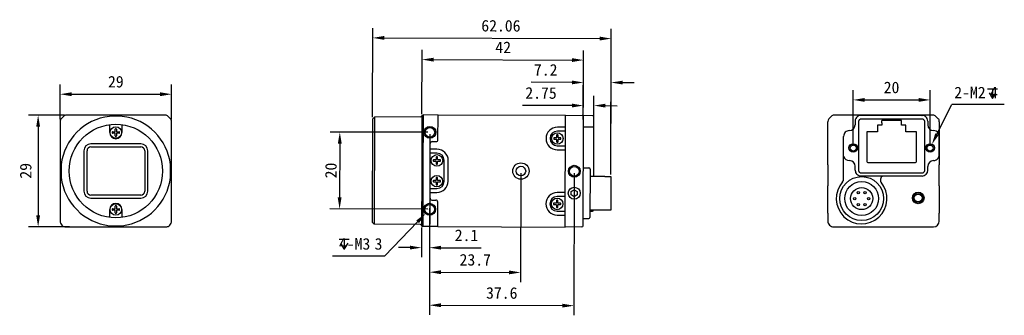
# Model space of a CAD drawing. Header units: millimetres. Extents: x 86 to 342, y 131 to 207.
import ezdxf

# ---------------------------------------------------------------- set-up
doc = ezdxf.new("R2010")
doc.units = ezdxf.units.MM
doc.header["$LTSCALE"] = 23.1
doc.header["$PDMODE"] = 3
doc.header["$PDSIZE"] = 8
doc.layers.get('0').update_dxf_attribs({"linetype": 'CONTINUOUS'})
doc.layers.get('Defpoints').update_dxf_attribs({"linetype": 'CONTINUOUS'})
doc.layers.add('00_COMPONENTS', color=7, linetype='CONTINUOUS')
doc.layers.add('51__DRAFT_DIMS', color=7, linetype='CONTINUOUS')
doc.styles.get("Standard").update_dxf_attribs({"font": 'simfang.ttf'})
doc.dimstyles.new('DIMSTYLE_1', dxfattribs={"dimtxt": 3, "dimasz": 3, "dimexe": 2.5, "dimexo": 0.5, "dimgap": 0.75, "dimtad": 1, "dimdec": 1, "dimdsep": 46, "dimtxsty": 'STANDARD', "dimblk": '_FILLED', "dimblk1": '_FILLED', "dimblk2": '_FILLED', "dimcen": 0.09, "dimclrt": 3, "dimazin": 2, "dimtp": 0.2, "dimtm": 0.2, "dimtfac": 1, "dimtdec": 1, "dimtofl": 0, "dimtmove": 0, "dimatfit": 3, "dimldrblk": '_FILLED', "dimfxl": 1, "dimtolj": 1, "dimarcsym": 0})
doc.dimstyles.new('DIMSTYLE_2', dxfattribs={"dimtxt": 3, "dimasz": 3, "dimexe": 2.5, "dimexo": 0.5, "dimgap": 0.75, "dimtad": 1, "dimdsep": 46, "dimtxsty": 'STANDARD', "dimblk": '_FILLED', "dimblk1": '_FILLED', "dimblk2": '_FILLED', "dimcen": 0.09, "dimclrt": 3, "dimazin": 2, "dimtp": 0.2, "dimtm": 0.2, "dimtfac": 1, "dimtofl": 0, "dimtmove": 0, "dimatfit": 3, "dimldrblk": '_FILLED', "dimfxl": 1, "dimtolj": 1, "dimarcsym": 0})
doc.dimstyles.new('DIMSTYLE_3', dxfattribs={"dimtxt": 3, "dimasz": 3, "dimexe": 2.5, "dimexo": 0.5, "dimgap": 0.75, "dimtad": 1, "dimdsep": 46, "dimtxsty": 'STANDARD', "dimblk": '_FILLED', "dimblk1": '_FILLED', "dimblk2": '_FILLED', "dimcen": 0.09, "dimclrd": 4, "dimclre": 4, "dimclrt": 3, "dimazin": 2, "dimtp": 0.3, "dimtm": 0.3, "dimtfac": 1, "dimtofl": 0, "dimtmove": 0, "dimatfit": 3, "dimldrblk": '_FILLED', "dimfxl": 1, "dimtolj": 1, "dimarcsym": 0})
doc.dimstyles.new('DIMSTYLE_4', dxfattribs={"dimtxt": 3, "dimasz": 3, "dimexe": 2.5, "dimexo": 0.5, "dimgap": 0.75, "dimtad": 1, "dimdsep": 46, "dimtxsty": 'STANDARD', "dimblk": '_FILLED', "dimblk1": '_FILLED', "dimblk2": '_FILLED', "dimcen": 0.09, "dimclrt": 3, "dimazin": 2, "dimtp": 0.1, "dimtm": 0.1, "dimtfac": 1, "dimtofl": 0, "dimtmove": 0, "dimatfit": 3, "dimldrblk": '_FILLED', "dimfxl": 1, "dimtolj": 1, "dimarcsym": 0})

# ---------------------------------------------------------------- blocks, each defined once
blk = doc.blocks.new('_FILLED')
at = {"color": 0, "linetype": 'ByBlock'}
blk.add_solid([(0, 0), (-1, 0.167), (-1, -0.167)], dxfattribs=at)
blk = doc.blocks.new('*D16')
at = {"layer": '51__DRAFT_DIMS', "color": 0, "lineweight": -2}
for p, q in [((96.85, 181.44), (96.85, 190.51)), ((125.85, 181.44), (125.85, 190.51)), ((99.85, 188.01), (122.85, 188.01))]:
    blk.add_line(p, q, dxfattribs=at)
at = {"layer": 'Defpoints', "color": 0}
for p in [(125.85, 188.01), (96.85, 180.94), (125.85, 180.94)]:
    blk.add_point(p, dxfattribs=at)
at = {"layer": '51__DRAFT_DIMS', "color": 0, "linetype": 'ByBlock', "lineweight": -2, "xscale": 3, "yscale": 3, "zscale": 3, "rotation": 180}
blk.add_blockref('_FILLED', (96.85, 188.01), dxfattribs=at)
at = {"layer": '51__DRAFT_DIMS', "color": 0, "linetype": 'ByBlock', "lineweight": -2, "xscale": 3, "yscale": 3, "zscale": 3}
blk.add_blockref('_FILLED', (125.85, 188.01), dxfattribs=at)
at = {"layer": '51__DRAFT_DIMS', "color": 3, "insert": (111.35, 192.76), "char_height": 3, "attachment_point": 2, "line_spacing_factor": 0.9}
blk.add_mtext('\\A1;\\A1;{\\C0;29}', dxfattribs=at)
blk = doc.blocks.new('*D2')
at = {"layer": '51__DRAFT_DIMS', "color": 0, "lineweight": -2}
for p, q in [((97.97, 182.55), (88.64, 182.55)), ((91.14, 179.55), (91.14, 156.56)), ((99.3, 153.56), (88.64, 153.56))]:
    blk.add_line(p, q, dxfattribs=at)
at = {"layer": 'Defpoints', "color": 0}
for p in [(98.47, 182.55), (91.14, 153.56), (99.8, 153.56)]:
    blk.add_point(p, dxfattribs=at)
at = {"layer": '51__DRAFT_DIMS', "color": 0, "linetype": 'ByBlock', "lineweight": -2, "xscale": 3, "yscale": 3, "zscale": 3}
for p, rotation in [((91.14, 182.55), 90), ((91.14, 153.56), 270)]:
    blk.add_blockref('_FILLED', p, dxfattribs=dict(at, rotation=rotation))
at = {"layer": '51__DRAFT_DIMS', "color": 3, "insert": (86.39, 168.11), "char_height": 3, "attachment_point": 2, "rotation": 90, "line_spacing_factor": 0.9}
blk.add_mtext('\\A1;29', dxfattribs=at)
blk = doc.blocks.new('*D3')
at = {"layer": '51__DRAFT_DIMS', "color": 4, "lineweight": -2}
for p, q in [((178.1, 182.04), (178.17, 205.15)), ((240.11, 167.17), (240.23, 204.96)), ((181.16, 202.64), (237.22, 202.47))]:
    blk.add_line(p, q, dxfattribs=at)
at = {"layer": 'Defpoints', "color": 0}
for p in [(240.22, 202.46), (178.09, 181.54), (240.11, 166.67)]:
    blk.add_point(p, dxfattribs=at)
at = {"layer": '51__DRAFT_DIMS', "color": 4, "linetype": 'ByBlock', "lineweight": -2, "xscale": 3, "yscale": 3, "zscale": 3}
for p, rotation in [((178.16, 202.65), 179.8258488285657), ((240.22, 202.46), 359.8258488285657)]:
    blk.add_blockref('_FILLED', p, dxfattribs=dict(at, rotation=rotation))
at = {"layer": '51__DRAFT_DIMS', "color": 3, "insert": (211.52, 207.3), "char_height": 3, "attachment_point": 2, "rotation": 359.8258, "line_spacing_factor": 0.9}
blk.add_mtext('\\A1;62.06', dxfattribs=at)
blk = doc.blocks.new('*D4')
at = {"layer": '51__DRAFT_DIMS', "color": 4, "lineweight": -2}
for p, q in [((190.96, 182.82), (191.01, 199.5)), ((232.95, 181.45), (233.01, 199.37)), ((194, 196.99), (230, 196.88))]:
    blk.add_line(p, q, dxfattribs=at)
at = {"layer": 'Defpoints', "color": 0}
for p in [(233, 196.87), (190.96, 182.32), (232.95, 180.95)]:
    blk.add_point(p, dxfattribs=at)
at = {"layer": '51__DRAFT_DIMS', "color": 4, "linetype": 'ByBlock', "lineweight": -2, "xscale": 3, "yscale": 3, "zscale": 3}
for p, rotation in [((191, 197), 179.8258488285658), ((233, 196.87), 359.8258488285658)]:
    blk.add_blockref('_FILLED', p, dxfattribs=dict(at, rotation=rotation))
at = {"layer": '51__DRAFT_DIMS', "color": 3, "insert": (212.11, 201.69), "char_height": 3, "attachment_point": 2, "rotation": 359.8258, "line_spacing_factor": 0.9}
blk.add_mtext('\\A1;42', dxfattribs=at)
blk = doc.blocks.new('*D5')
at = {"layer": '51__DRAFT_DIMS', "color": 0, "lineweight": -2}
for p, q in [((193.04, 177.61), (192.93, 139.27)), ((216.71, 167.54), (216.63, 139.2)), ((195.93, 141.76), (213.63, 141.71))]:
    blk.add_line(p, q, dxfattribs=at)
at = {"layer": 'Defpoints', "color": 0}
for p in [(193.04, 178.11), (216.71, 168.04), (216.63, 141.7)]:
    blk.add_point(p, dxfattribs=at)
at = {"layer": '51__DRAFT_DIMS', "color": 0, "linetype": 'ByBlock', "lineweight": -2, "xscale": 3, "yscale": 3, "zscale": 3}
for p, rotation in [((192.93, 141.77), 179.8258488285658), ((216.63, 141.7), 359.8258488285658)]:
    blk.add_blockref('_FILLED', p, dxfattribs=dict(at, rotation=rotation))
at = {"layer": '51__DRAFT_DIMS', "color": 3, "insert": (204.85, 146.49), "char_height": 3, "attachment_point": 2, "rotation": 359.8258, "line_spacing_factor": 0.9}
blk.add_mtext('\\A1;23.7', dxfattribs=at)
blk = doc.blocks.new('*D6')
at = {"layer": '51__DRAFT_DIMS', "color": 4, "lineweight": -2}
for p, q in [((193.04, 177.61), (192.9, 130.69)), ((230.61, 167.5), (230.5, 130.57)), ((195.91, 133.18), (227.51, 133.08))]:
    blk.add_line(p, q, dxfattribs=at)
at = {"layer": 'Defpoints', "color": 0}
for p in [(193.04, 178.11), (230.61, 168), (230.51, 133.07)]:
    blk.add_point(p, dxfattribs=at)
at = {"layer": '51__DRAFT_DIMS', "color": 4, "linetype": 'ByBlock', "lineweight": -2, "xscale": 3, "yscale": 3, "zscale": 3}
for p, rotation in [((192.91, 133.19), 179.8258488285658), ((230.51, 133.07), 359.8258488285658)]:
    blk.add_blockref('_FILLED', p, dxfattribs=dict(at, rotation=rotation))
at = {"layer": '51__DRAFT_DIMS', "color": 3, "insert": (211.74, 137.88), "char_height": 3, "attachment_point": 2, "rotation": 359.8258, "line_spacing_factor": 0.9}
blk.add_mtext('\\A1;37.6', dxfattribs=at)
blk = doc.blocks.new('*D7')
at = {"layer": '51__DRAFT_DIMS', "color": 0, "lineweight": -2}
for p, q in [((192.98, 157.61), (192.95, 145.64)), ((190.87, 153.42), (190.85, 145.65)), ((187.85, 148.16), (184.85, 148.17)), ((195.95, 148.13), (206.37, 148.1))]:
    blk.add_line(p, q, dxfattribs=at)
at = {"layer": 'Defpoints', "color": 0}
for p in [(192.98, 158.11), (190.87, 153.92), (192.95, 148.14)]:
    blk.add_point(p, dxfattribs=at)
at = {"layer": '51__DRAFT_DIMS', "color": 0, "linetype": 'ByBlock', "lineweight": -2, "xscale": 3, "yscale": 3, "zscale": 3}
for p, rotation in [((190.85, 148.15), 359.825848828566), ((192.95, 148.14), 179.8258488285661)]:
    blk.add_blockref('_FILLED', p, dxfattribs=dict(at, rotation=rotation))
at = {"layer": '51__DRAFT_DIMS', "color": 3, "insert": (205.63, 152.85), "char_height": 3, "attachment_point": 3, "rotation": 359.8258, "line_spacing_factor": 0.9}
blk.add_mtext('\\A1;2.1', dxfattribs=at)
blk = doc.blocks.new('*D8')
at = {"layer": '51__DRAFT_DIMS', "color": 0, "lineweight": -2}
for p, q in [((232.95, 181.45), (232.99, 193.56)), ((240.11, 167.17), (240.19, 193.54)), ((229.98, 191.07), (219.35, 191.1)), ((243.18, 191.03), (246.18, 191.02))]:
    blk.add_line(p, q, dxfattribs=at)
at = {"layer": 'Defpoints', "color": 0}
for p in [(240.18, 191.04), (232.95, 180.95), (240.11, 166.67)]:
    blk.add_point(p, dxfattribs=at)
at = {"layer": '51__DRAFT_DIMS', "color": 0, "linetype": 'ByBlock', "lineweight": -2, "xscale": 3, "yscale": 3, "zscale": 3}
for p, rotation in [((232.98, 191.06), 359.8258488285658), ((240.18, 191.04), 179.8258488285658)]:
    blk.add_blockref('_FILLED', p, dxfattribs=dict(at, rotation=rotation))
at = {"layer": '51__DRAFT_DIMS', "color": 3, "insert": (220.11, 195.85), "char_height": 3, "attachment_point": 1, "rotation": 359.8258, "line_spacing_factor": 0.9}
blk.add_mtext('\\A1;7.2', dxfattribs=at)
blk = doc.blocks.new('*D9')
at = {"layer": '51__DRAFT_DIMS', "color": 0, "lineweight": -2}
for p, q in [((232.95, 181.45), (232.97, 187.56)), ((235.7, 181.43), (235.72, 187.55)), ((229.97, 185.07), (217.11, 185.11)), ((238.72, 185.04), (241.72, 185.03))]:
    blk.add_line(p, q, dxfattribs=at)
at = {"layer": 'Defpoints', "color": 0}
for p in [(235.72, 185.05), (232.95, 180.95), (235.7, 180.93)]:
    blk.add_point(p, dxfattribs=at)
at = {"layer": '51__DRAFT_DIMS', "color": 0, "linetype": 'ByBlock', "lineweight": -2, "xscale": 3, "yscale": 3, "zscale": 3}
for p, rotation in [((232.97, 185.06), 359.8258488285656), ((235.72, 185.05), 179.8258488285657)]:
    blk.add_blockref('_FILLED', p, dxfattribs=dict(at, rotation=rotation))
at = {"layer": '51__DRAFT_DIMS', "color": 3, "insert": (217.87, 189.85), "char_height": 3, "attachment_point": 1, "rotation": 359.8258, "line_spacing_factor": 0.9}
blk.add_mtext('\\A1;2.75', dxfattribs=at)
blk = doc.blocks.new('*D10')
at = {"layer": '51__DRAFT_DIMS', "color": 0, "lineweight": -2}
for p, q in [((303.16, 174.56), (303.16, 189.03)), ((323.16, 174.56), (323.16, 189.03)), ((306.16, 186.53), (320.16, 186.53))]:
    blk.add_line(p, q, dxfattribs=at)
at = {"layer": 'Defpoints', "color": 0}
for p in [(323.16, 186.53), (303.16, 174.06), (323.16, 174.06)]:
    blk.add_point(p, dxfattribs=at)
at = {"layer": '51__DRAFT_DIMS', "color": 0, "linetype": 'ByBlock', "lineweight": -2, "xscale": 3, "yscale": 3, "zscale": 3, "rotation": 180}
blk.add_blockref('_FILLED', (303.16, 186.53), dxfattribs=at)
at = {"layer": '51__DRAFT_DIMS', "color": 0, "linetype": 'ByBlock', "lineweight": -2, "xscale": 3, "yscale": 3, "zscale": 3}
blk.add_blockref('_FILLED', (323.16, 186.53), dxfattribs=at)
at = {"layer": '51__DRAFT_DIMS', "color": 3, "insert": (313.13, 191.28), "char_height": 3, "attachment_point": 2, "line_spacing_factor": 0.9}
blk.add_mtext('\\A1;20', dxfattribs=at)
blk = doc.blocks.new('*D14')
at = {"color": 4, "lineweight": -2}
for p, q in [((192.54, 178.11), (167.11, 178.19)), ((169.6, 175.18), (169.56, 161.18)), ((192.48, 158.11), (167.05, 158.19))]:
    blk.add_line(p, q, dxfattribs=at)
at = {"layer": 'Defpoints', "color": 0}
for p in [(193.04, 178.11), (169.55, 158.18), (192.98, 158.11)]:
    blk.add_point(p, dxfattribs=at)
at = {"color": 4, "linetype": 'ByBlock', "lineweight": -2, "xscale": 3, "yscale": 3, "zscale": 3}
for p, rotation in [((169.61, 178.18), 89.82584882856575), ((169.55, 158.18), 269.8258488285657)]:
    blk.add_blockref('_FILLED', p, dxfattribs=dict(at, rotation=rotation))
at = {"color": 3, "insert": (167.31, 168.19), "char_height": 3, "attachment_point": 5, "rotation": 89.8258}
blk.add_mtext('\\A1;20', dxfattribs=at)

msp = doc.modelspace()

# ---------------------------------------------------------------- linework, layer by layer
at = {"layer": '00_COMPONENTS', "color": 0}
for p, q in [((97.759, 182.261), (97.144, 181.646)), ((109.683, 182.554), (98.466, 182.554)), ((113.015, 182.554), (109.683, 182.554)), ((124.232, 182.554), (113.015, 182.554)), ((125.553, 181.646), (124.939, 182.261)), ((178.095, 181.543), (178.596, 182.046)), ((178.596, 182.046), (178.512, 154.262)), ((190.659, 182.114), (178.596, 182.046)), ((190.957, 182.316), (190.919, 169.76)), ((190.953, 182.364), (191.25, 182.613)), ((190.957, 182.316), (191.258, 182.612)), ((191.258, 182.612), (191.251, 181.112)), ((195.158, 182.567), (191.258, 182.612)), ((195.139, 176.197), (195.158, 182.603)), ((228.358, 182.502), (195.158, 182.603)), ((228.27, 153.502), (228.358, 182.502)), ((235.41, 182.419), (228.358, 182.502)), ((232.871, 153.826), (232.957, 182.151)), ((235.66, 166.616), (235.707, 182.118)), ((296.852, 181.649), (297.466, 182.263)), ((323.945, 182.556), (298.173, 182.556)), ((305.156, 182.519), (305.18, 182.495)), ((321.038, 182.495), (305.18, 182.495)), ((321.038, 182.495), (321.062, 182.519)), ((324.652, 182.263), (325.266, 181.649)), ((96.852, 180.939), (96.852, 169.722)), ((109.749, 178.056), (109.749, 180.1)), ((112.949, 180.1), (112.949, 178.056)), ((125.846, 169.722), (125.846, 180.939)), ((178.095, 181.543), (178.013, 154.767)), ((191.251, 181.112), (191.216, 169.759)), ((228.348, 179.442), (226.199, 179.448)), ((235.401, 179.459), (232.949, 179.488)), ((296.559, 180.942), (296.559, 180.842)), ((296.559, 169.664), (296.559, 180.842)), ((303.659, 181.016), (303.659, 180.056)), ((304.659, 168.055), (304.659, 181.057)), ((305.258, 181.656), (321.06, 181.656)), ((309.509, 179.951), (309.509, 178.261)), ((310.609, 179.951), (309.509, 179.951)), ((310.609, 180.601), (310.609, 181.151)), ((315.709, 181.151), (310.609, 181.151)), ((310.609, 180.601), (310.609, 179.951)), ((315.709, 180.601), (315.709, 181.151)), ((315.709, 179.951), (315.709, 180.601)), ((316.809, 179.951), (315.709, 179.951)), ((316.809, 178.261), (316.809, 179.951)), ((321.659, 181.057), (321.659, 168.055)), ((322.559, 181.016), (322.559, 180.056)), ((325.559, 180.842), (325.559, 180.942)), ((325.559, 180.842), (325.559, 169.664)), ((110.503, 178.236), (111.069, 178.236)), ((111.069, 177.876), (110.503, 177.876)), ((111.169, 178.336), (111.169, 178.902)), ((111.169, 177.21), (111.169, 177.776)), ((111.529, 178.902), (111.529, 178.336)), ((111.529, 177.776), (111.529, 177.21)), ((111.629, 178.236), (112.195, 178.236)), ((112.195, 177.876), (111.629, 177.876)), ((226.012, 177.356), (226.01, 176.789)), ((228.345, 178.402), (226.195, 178.409)), ((226.37, 176.788), (226.372, 177.355)), ((300.659, 165.933), (300.659, 177.056)), ((300.68, 177.035), (300.659, 177.056)), ((306.704, 177.951), (306.689, 172.504)), ((306.704, 178.261), (306.704, 177.951)), ((309.509, 178.261), (306.704, 178.261)), ((319.614, 178.261), (316.809, 178.261)), ((319.614, 177.951), (319.614, 178.261)), ((319.623, 172.734), (319.614, 177.951)), ((325.521, 177.059), (325.497, 177.035)), ((325.497, 172.277), (325.497, 177.035)), ((117.849, 175.106), (104.849, 175.106)), ((104.849, 174.306), (117.849, 174.306)), ((193.092, 161.009), (193.135, 175.209)), ((193.637, 175.708), (194.637, 175.705)), ((225.343, 176.331), (225.909, 176.33)), ((225.91, 176.69), (225.344, 176.691)), ((226.009, 176.229), (226.007, 175.663)), ((226.184, 174.609), (228.334, 174.602)), ((226.367, 175.662), (226.369, 176.228)), ((226.469, 176.328), (227.035, 176.326)), ((227.036, 176.686), (226.47, 176.688)), ((319.614, 175.551), (319.614, 175.791)), ((103.049, 173.306), (103.049, 162.806)), ((103.849, 162.806), (103.849, 173.306)), ((118.849, 173.306), (118.849, 162.806)), ((119.649, 162.806), (119.649, 173.306)), ((194.878, 172.704), (193.128, 172.709)), ((194.881, 173.743), (193.131, 173.749)), ((194.695, 171.651), (194.693, 171.085)), ((195.053, 171.083), (195.055, 171.65)), ((226.181, 173.57), (228.331, 173.563)), ((300.672, 172.269), (300.68, 172.278)), ((306.704, 172.511), (306.704, 170.551)), ((319.614, 172.511), (319.614, 172.751)), ((319.614, 170.551), (319.614, 172.511)), ((325.497, 172.277), (325.521, 172.253)), ((96.852, 169.722), (96.851, 168.056)), ((125.846, 168.056), (125.846, 169.722)), ((194.025, 170.627), (194.592, 170.625)), ((194.593, 170.985), (194.026, 170.987)), ((194.691, 170.525), (194.69, 169.958)), ((195.05, 169.957), (195.051, 170.523)), ((195.152, 170.623), (195.718, 170.621)), ((195.719, 170.981), (195.153, 170.983)), ((196.756, 165.398), (196.772, 170.798)), ((197.795, 165.395), (197.811, 170.795)), ((296.559, 169.664), (296.559, 164.248)), ((303.675, 168.272), (303.675, 169.272)), ((306.954, 170.301), (319.364, 170.301)), ((322.559, 168.256), (322.559, 169.256)), ((325.559, 164.248), (325.559, 169.664)), ((96.851, 168.056), (96.852, 166.39)), ((125.846, 166.39), (125.846, 168.056)), ((232.916, 168.888), (234.419, 168.871)), ((234.715, 168.57), (234.677, 155.996)), ((234.71, 166.683), (235.41, 166.681)), ((235.41, 166.681), (235.41, 166.616)), ((238.51, 166.607), (235.41, 166.616)), ((238.51, 166.607), (238.51, 166.671)), ((238.51, 166.671), (240.11, 166.667)), ((240.11, 166.667), (240.083, 157.867)), ((305.175, 166.772), (310.378, 166.772)), ((321.06, 167.456), (305.258, 167.456)), ((311.21, 166.756), (311.21, 166.769)), ((321.059, 166.756), (311.21, 166.756)), ((321.038, 166.778), (321.059, 166.756)), ((96.852, 166.39), (96.852, 155.056)), ((125.846, 155.056), (125.846, 166.39)), ((190.909, 166.472), (190.871, 153.916)), ((191.206, 166.472), (191.172, 155.118)), ((194.009, 165.227), (194.575, 165.225)), ((194.576, 165.585), (194.01, 165.587)), ((194.675, 165.125), (194.673, 164.558)), ((194.678, 166.251), (194.677, 165.685)), ((195.033, 164.557), (195.035, 165.123)), ((195.037, 165.683), (195.038, 166.25)), ((195.135, 165.223), (195.701, 165.221)), ((195.702, 165.581), (195.136, 165.583)), ((296.559, 157.106), (296.559, 164.248)), ((325.559, 164.248), (325.559, 157.106)), ((117.849, 161.806), (104.849, 161.806)), ((193.097, 162.47), (194.847, 162.465)), ((193.1, 163.509), (194.85, 163.504)), ((228.294, 161.402), (226.144, 161.409)), ((228.297, 162.442), (226.147, 162.448)), ((229.82, 161.835), (229.823, 162.73)), ((230.594, 161.386), (229.82, 161.835)), ((229.823, 162.73), (230.599, 163.175)), ((231.37, 161.831), (230.594, 161.386)), ((230.599, 163.175), (231.373, 162.726)), ((231.373, 162.726), (231.37, 161.831)), ((104.849, 161.006), (117.849, 161.006)), ((111.169, 158.336), (111.169, 158.902)), ((111.529, 158.902), (111.529, 158.336)), ((193.591, 160.508), (194.591, 160.505)), ((195.07, 153.603), (195.091, 160.002)), ((225.291, 159.331), (225.857, 159.33)), ((225.858, 159.69), (225.292, 159.691)), ((225.957, 159.229), (225.955, 158.663)), ((225.96, 160.356), (225.959, 159.789)), ((226.315, 158.662), (226.317, 159.228)), ((226.319, 159.788), (226.32, 160.355)), ((226.417, 159.328), (226.984, 159.326)), ((226.985, 159.686), (226.418, 159.688)), ((109.749, 156.012), (109.749, 158.056)), ((110.503, 158.236), (111.069, 158.236)), ((111.069, 157.876), (110.503, 157.876)), ((111.169, 157.21), (111.169, 157.776)), ((111.529, 157.776), (111.529, 157.21)), ((111.629, 158.236), (112.195, 158.236)), ((112.195, 157.876), (111.629, 157.876)), ((112.949, 158.056), (112.949, 156.012)), ((226.129, 156.57), (228.279, 156.563)), ((226.132, 157.609), (228.282, 157.602)), ((234.682, 157.599), (235.335, 157.602)), ((235.383, 157.881), (234.683, 157.883)), ((235.383, 157.945), (235.383, 157.881)), ((235.383, 157.945), (238.483, 157.936)), ((235.633, 157.945), (235.633, 157.901)), ((238.483, 157.871), (238.483, 157.936)), ((240.083, 157.867), (238.483, 157.871)), ((296.559, 157.106), (296.559, 155.056)), ((325.559, 155.056), (325.559, 157.106)), ((178.013, 154.767), (178.512, 154.262)), ((190.574, 154.12), (178.512, 154.262)), ((190.867, 153.868), (191.162, 153.618)), ((190.871, 153.916), (191.17, 153.618)), ((191.172, 155.118), (191.17, 153.618)), ((232.876, 155.688), (234.379, 155.697)), ((98.352, 153.556), (124.346, 153.556)), ((195.07, 153.64), (191.17, 153.618)), ((195.07, 153.603), (228.27, 153.502)), ((232.572, 153.527), (228.27, 153.502)), ((298.059, 153.556), (324.059, 153.556))]:
    msp.add_line(p, q, dxfattribs=at)
for centre, radius in [((111.349, 168.056), 12.15), ((111.349, 178.056), 1.5), ((193.044, 178.11), 1.55), ((193.044, 178.11), 1.25), ((226.19, 176.509), 1.5), ((303.159, 174.056), 1.1), ((303.159, 174.056), 0.8), ((323.159, 174.056), 1.1), ((323.159, 174.056), 0.8), ((194.872, 170.804), 1.5), ((216.714, 168.038), 2.125), ((216.714, 168.038), 1.25), ((230.614, 167.995), 1.55), ((230.614, 167.995), 1.25), ((194.856, 165.404), 1.5), ((305.359, 160.906), 5.705), ((305.359, 160.906), 4.4), ((230.596, 162.295), 1.55), ((305.359, 160.906), 2.875), ((304.459, 162.465), 0.3), ((306.259, 162.465), 0.3), ((320.059, 161.056), 1.513), ((320.059, 161.056), 1.311), ((320.059, 161.056), 1.01), ((111.349, 158.056), 1.5), ((192.983, 158.11), 1.55), ((192.983, 158.11), 1.25), ((226.138, 159.509), 1.5), ((303.559, 160.906), 0.3), ((304.459, 159.348), 0.3), ((306.259, 159.348), 0.3), ((307.159, 160.906), 0.3)]:
    msp.add_circle(centre, radius, dxfattribs=at)
for centre, radius, start, end in [((111.349, 168.056), 14.297, 96.69146, 173.30854), ((111.349, 168.056), 14.297, 6.69146, 83.30854), ((190.657, 182.414), 0.3, 270.32585, 350.44978), ((190.659, 182.317), 0.298, 359.86181, 9.23426), ((232.657, 182.152), 0.3, 359.82585, 89.32585), ((235.407, 182.119), 0.3, 359.82585, 89.32585), ((226.19, 176.509), 2.939, 89.82585, 269.82585), ((235.398, 179.159), 0.3, 359.82585, 89.32585), ((302.159, 180.056), 1.5, 269.99472, 359.21165), ((302.167, 180.056), 1.492, 359.20645, 359.99984), ((111.349, 178.056), 1.6, 180, 360), ((111.349, 178.056), 0.95, 174.59946, 185.40054), ((110.503, 178.136), 0.1, 90, 174.59946), ((110.503, 177.976), 0.1, 185.40054, 270), ((111.069, 178.336), 0.1, 270, 360), ((111.069, 177.776), 0.1, 0, 90), ((111.269, 178.902), 0.1, 95.40054, 180), ((111.269, 177.21), 0.1, 180, 264.59946), ((111.349, 178.056), 0.95, 84.59946, 95.40054), ((111.349, 178.056), 0.95, 264.59946, 275.40054), ((111.429, 178.902), 0.1, 0, 84.59946), ((111.429, 177.21), 0.1, 275.40054, 360), ((111.629, 178.336), 0.1, 180, 270), ((111.629, 177.776), 0.1, 90, 180), ((112.195, 178.136), 0.1, 5.40054, 90), ((112.195, 177.976), 0.1, 270, 354.59946), ((111.349, 178.056), 0.95, 354.59946, 5.40054), ((226.19, 176.509), 1.9, 89.82585, 269.82585), ((225.91, 176.79), 0.1, 269.82585, 359.82585), ((226.112, 177.355), 0.1, 95.22639, 179.82585), ((226.19, 176.509), 0.95, 84.42531, 95.22639), ((226.272, 177.355), 0.1, 359.82585, 84.42531), ((226.47, 176.788), 0.1, 179.82585, 269.82585), ((302.159, 177.056), 1.5, 89.99974, 180.00025), ((104.849, 173.306), 1.8, 90.00001, 179.99999), ((104.849, 173.306), 1, 90, 180), ((117.849, 173.306), 1.8, 0.00001, 89.99999), ((117.849, 173.306), 1, 0, 90), ((193.635, 175.208), 0.5, 89.82585, 179.82585), ((194.638, 176.205), 0.5, 269.82585, 359.82585), ((226.19, 176.509), 0.95, 174.42531, 185.22639), ((225.344, 176.591), 0.1, 89.82585, 174.42531), ((225.343, 176.431), 0.1, 185.22639, 269.82585), ((225.909, 176.23), 0.1, 359.82585, 89.82585), ((226.107, 175.663), 0.1, 179.82585, 264.42531), ((226.19, 176.509), 0.95, 264.42531, 275.22639), ((226.267, 175.662), 0.1, 275.22639, 359.82585), ((226.469, 176.228), 0.1, 89.82585, 179.82585), ((227.036, 176.426), 0.1, 269.82585, 354.42531), ((227.036, 176.586), 0.1, 5.22639, 89.82585), ((226.19, 176.509), 0.95, 354.42531, 5.22639), ((194.795, 171.65), 0.1, 95.22639, 179.82585), ((194.872, 170.804), 0.95, 84.42531, 95.22639), ((194.872, 170.804), 1.9, 359.82585, 89.82585), ((194.872, 170.804), 2.939, 359.82585, 89.82585), ((194.955, 171.65), 0.1, 359.82585, 84.42531), ((302.213, 172.436), 1.664, 200.60683, 268.66303), ((194.872, 170.804), 0.95, 174.42531, 185.22639), ((194.026, 170.727), 0.1, 185.22639, 269.82585), ((194.026, 170.887), 0.1, 89.82585, 174.42531), ((194.591, 170.525), 0.1, 359.82585, 89.82585), ((194.593, 171.085), 0.1, 269.82585, 359.82585), ((194.79, 169.958), 0.1, 179.82585, 264.42531), ((194.872, 170.804), 0.95, 264.42531, 275.22639), ((194.95, 169.958), 0.1, 275.22639, 359.82585), ((195.151, 170.523), 0.1, 89.82585, 179.82585), ((195.153, 171.083), 0.1, 179.82585, 269.82585), ((195.718, 170.721), 0.1, 269.82585, 354.42531), ((195.719, 170.881), 0.1, 5.22639, 89.82585), ((194.872, 170.804), 0.95, 354.42531, 5.22639), ((302.175, 169.272), 1.5, 0.20906, 90.00526), ((302.184, 169.272), 1.491, 0.00001, 0.21125), ((306.954, 170.551), 0.25, 180, 270), ((319.364, 170.551), 0.25, 270, 360), ((234.415, 168.571), 0.3, 359.82585, 89.32585), ((311.21, 165.756), 1, 90, 219.6546), ((111.349, 168.056), 14.297, 186.69146, 263.3988), ((111.349, 168.056), 14.297, 276.6012, 353.30854), ((194.856, 165.404), 0.95, 174.42531, 185.22639), ((194.01, 165.487), 0.1, 89.82585, 174.42531), ((194.009, 165.327), 0.1, 185.22639, 269.82585), ((194.575, 165.125), 0.1, 359.82585, 89.82585), ((194.577, 165.685), 0.1, 269.82585, 359.82585), ((194.773, 164.558), 0.1, 179.82585, 264.42531), ((194.778, 166.251), 0.1, 95.22639, 179.82585), ((194.856, 165.404), 0.95, 264.42531, 275.22639), ((194.856, 165.404), 0.95, 84.42531, 95.22639), ((194.856, 165.404), 2.939, 269.82585, 359.82585), ((194.856, 165.404), 1.9, 269.82585, 359.82585), ((194.933, 164.558), 0.1, 275.22639, 359.82585), ((194.938, 166.25), 0.1, 359.82585, 84.42531), ((195.135, 165.123), 0.1, 89.82585, 179.82585), ((195.137, 165.683), 0.1, 179.82585, 269.82585), ((195.702, 165.321), 0.1, 269.82585, 354.42531), ((195.702, 165.481), 0.1, 5.22639, 89.82585), ((194.856, 165.404), 0.95, 354.42531, 5.22639), ((305.359, 160.906), 6.6, 138.59038, 39.6546), ((299.659, 165.933), 1, 318.59038, 360), ((104.849, 162.806), 1.8, 180.00001, 269.99999), ((104.849, 162.806), 1, 180, 270), ((117.849, 162.806), 1.8, 270.00001, 359.99999), ((117.849, 162.806), 1, 270, 360), ((226.138, 159.509), 2.939, 89.82585, 269.82585), ((226.138, 159.509), 1.9, 89.82585, 269.82585), ((230.596, 162.295), 0.865, 206.19465, 213.89373), ((230.596, 162.295), 0.865, 148.06388, 152.5674), ((230.596, 162.295), 0.865, 264.19334, 274.53217), ((230.596, 162.295), 0.865, 324.19334, 331.93004), ((230.596, 162.295), 0.865, 26.19465, 30.67901), ((111.349, 158.056), 1.6, 0, 180), ((111.269, 158.902), 0.1, 95.40054, 180), ((111.349, 158.056), 0.95, 84.59946, 95.40054), ((111.429, 158.902), 0.1, 0, 84.59946), ((193.592, 161.008), 0.5, 179.82585, 269.82585), ((194.589, 160.005), 0.5, 359.82585, 89.82585), ((226.138, 159.509), 0.95, 174.42531, 185.22639), ((225.292, 159.591), 0.1, 89.82585, 174.42531), ((225.291, 159.431), 0.1, 185.22639, 269.82585), ((225.857, 159.23), 0.1, 359.82585, 89.82585), ((225.859, 159.79), 0.1, 269.82585, 359.82585), ((226.06, 160.355), 0.1, 95.22639, 179.82585), ((226.138, 159.509), 0.95, 84.42531, 95.22639), ((226.22, 160.355), 0.1, 359.82585, 84.42531), ((226.417, 159.228), 0.1, 89.82585, 179.82585), ((226.419, 159.788), 0.1, 179.82585, 269.82585), ((226.984, 159.426), 0.1, 269.82585, 354.42531), ((226.984, 159.586), 0.1, 5.22639, 89.82585), ((226.138, 159.509), 0.95, 354.42531, 5.22639), ((111.349, 158.056), 0.95, 174.59946, 185.40054), ((110.503, 158.136), 0.1, 90, 174.59946), ((110.503, 157.976), 0.1, 185.40054, 270), ((111.069, 158.336), 0.1, 270, 360), ((111.069, 157.776), 0.1, 0, 90), ((111.269, 157.21), 0.1, 180, 264.59946), ((111.349, 158.056), 0.95, 264.59946, 275.40054), ((111.429, 157.21), 0.1, 275.40054, 360), ((111.629, 158.336), 0.1, 180, 270), ((111.629, 157.776), 0.1, 90, 180), ((112.195, 158.136), 0.1, 5.40054, 90), ((112.195, 157.976), 0.1, 270, 354.59946), ((111.349, 158.056), 0.95, 354.59946, 5.40054), ((226.055, 158.663), 0.1, 179.82585, 264.42531), ((226.138, 159.509), 0.95, 264.42531, 275.22639), ((226.215, 158.662), 0.1, 275.22639, 359.82585), ((235.333, 157.902), 0.3, 270.32585, 359.82585), ((190.57, 153.82), 0.3, 9.20192, 89.32585), ((190.573, 153.917), 0.297, 350.40625, 359.80108), ((232.571, 153.827), 0.3, 270.32585, 359.82585), ((234.377, 155.997), 0.3, 270.32585, 359.82585)]:
    msp.add_arc(centre, radius, start, end, dxfattribs=at)
for centre, major_axis, ratio, start_param, end_param in [((298.173, 181.556), (0.707, -0.707), 0.9999239, 2.3562326, 3.1415927), ((305.159, 181.016), (1.061, -1.061), 0.9999239, 2.9968192, 3.9269527), ((321.059, 181.016), (1.061, 1.061), 0.9999239, -0.7853601, 0.1447735), ((323.945, 181.556), (0.707, 0.707), 0.9999239, 0, 0.7853601), ((297.559, 180.942), (0.707, -0.707), 0.9999239, -3.0677367, -2.3562326), ((297.559, 180.942), (-0.707, 0.707), 0.9999239, 0, 0.073856), ((324.059, 180.056), (1.061, 1.061), 0.9999239, 8.6394179, 10.196795), ((324.559, 180.942), (0.707, 0.707), 0.9999239, -0.7853601, 0), ((324.019, 177.056), (-1.061, -1.061), 0.9999239, 2.9968192, 3.9136097), ((324.059, 169.256), (1.061, -1.061), 0.9999239, 8.6527609, 10.210138), ((324.019, 172.256), (-1.061, 1.061), 0.9999239, 2.3695756, 3.2863661), ((321.059, 168.256), (-1.061, 1.061), 0.9999239, -3.9269527, -2.3562326), ((298.059, 155.056), (1.5, 0), 0.9999619, -3.1415927, -1.5707963), ((324.059, 155.056), (1.5, 0), 0.9999619, -1.5707963, 0)]:
    msp.add_ellipse(centre, major_axis=major_axis, ratio=ratio, start_param=start_param, end_param=end_param, dxfattribs=at)
for points, knots in [([(98.466, 182.554), (98.336, 182.554), (98.073, 182.502), (97.851, 182.353), (97.759, 182.261)], [0, 0, 0, 0, 0.5000395, 1, 1, 1, 1]), ([(113.015, 182.256), (112.458, 182.288), (111.347, 182.321), (110.236, 182.288), (109.683, 182.256)], [0, 0, 0, 0, 0.5017652, 1, 1, 1, 1]), ([(124.939, 182.261), (124.847, 182.353), (124.625, 182.502), (124.362, 182.554), (124.232, 182.554)], [0, 0, 0, 0, 0.5000366, 1, 1, 1, 1]), ([(305.156, 182.519), (305.002, 182.518), (304.682, 182.467), (304.394, 182.316), (304.262, 182.219)], [0, 0, 0, 0, 0.4863307, 1, 1, 1, 1]), ([(321.956, 182.219), (321.824, 182.316), (321.536, 182.467), (321.216, 182.518), (321.062, 182.519)], [0, 0, 0, 0, 0.5136893, 1, 1, 1, 1]), ([(97.144, 181.646), (97.052, 181.554), (96.903, 181.332), (96.852, 181.069), (96.852, 180.939)], [0, 0, 0, 0, 0.5000366, 1, 1, 1, 1]), ([(125.846, 180.939), (125.846, 181.069), (125.795, 181.332), (125.645, 181.554), (125.553, 181.646)], [0, 0, 0, 0, 0.5000395, 1, 1, 1, 1]), ([(304.659, 181.057), (304.659, 181.135), (304.69, 181.293), (304.824, 181.493), (305.024, 181.625), (305.181, 181.656), (305.258, 181.656)], [0, 0, 0, 0, 0.2503629, 0.5009209, 0.7523043, 1, 1, 1, 1]), ([(321.06, 181.656), (321.138, 181.656), (321.296, 181.625), (321.495, 181.491), (321.628, 181.291), (321.659, 181.134), (321.659, 181.057)], [0, 0, 0, 0, 0.2503629, 0.5009209, 0.7523043, 1, 1, 1, 1]), ([(325.521, 177.059), (325.521, 177.214), (325.469, 177.534), (325.319, 177.822), (325.221, 177.953)], [0, 0, 0, 0, 0.4863307, 1, 1, 1, 1]), ([(325.221, 171.359), (325.319, 171.49), (325.469, 171.778), (325.521, 172.098), (325.521, 172.253)], [0, 0, 0, 0, 0.5136893, 1, 1, 1, 1]), ([(97.149, 169.722), (97.141, 169.584), (97.113, 169.029), (97.1, 168.473), (97.1, 168.056)], [0, 0, 0, 0, 0.2496708, 1, 1, 1, 1]), ([(125.597, 168.056), (125.597, 168.195), (125.593, 168.751), (125.573, 169.306), (125.549, 169.722)], [0, 0, 0, 0, 0.2503159, 1, 1, 1, 1]), ([(190.919, 169.76), (190.918, 169.485), (190.914, 168.935), (190.909, 168.112), (190.909, 167.291), (190.91, 166.745), (190.909, 166.472)], [0, 0, 0, 0, 0.2510043, 0.5017439, 0.7513773, 1, 1, 1, 1]), ([(191.216, 169.759), (191.215, 169.483), (191.209, 168.933), (191.202, 168.111), (191.204, 167.29), (191.207, 166.745), (191.206, 166.472)], [0, 0, 0, 0, 0.2515176, 0.5017398, 0.7508591, 1, 1, 1, 1]), ([(97.1, 168.056), (97.1, 167.917), (97.104, 167.362), (97.125, 166.806), (97.149, 166.39)], [0, 0, 0, 0, 0.2503159, 1, 1, 1, 1]), ([(125.549, 166.39), (125.557, 166.529), (125.585, 167.084), (125.597, 167.639), (125.597, 168.056)], [0, 0, 0, 0, 0.2496708, 1, 1, 1, 1]), ([(303.68, 168.278), (303.68, 168.18), (303.7, 167.983), (303.814, 167.607), (304.092, 167.189), (304.509, 166.911), (304.886, 166.797), (305.082, 166.778), (305.18, 166.778)], [0, 0, 0, 0, 0.1252985, 0.250625, 0.5000232, 0.74938, 0.8746935, 1, 1, 1, 1]), ([(305.258, 167.456), (305.18, 167.456), (305.022, 167.488), (304.822, 167.622), (304.69, 167.821), (304.659, 167.978), (304.659, 168.055)], [0, 0, 0, 0, 0.2507353, 0.5013642, 0.7531341, 1, 1, 1, 1]), ([(310.378, 166.772), (310.452, 166.772), (310.729, 166.772), (311.007, 166.77), (311.21, 166.769)], [0, 0, 0, 0, 0.2655247, 1, 1, 1, 1]), ([(321.659, 168.055), (321.659, 167.977), (321.628, 167.819), (321.493, 167.619), (321.294, 167.487), (321.137, 167.456), (321.06, 167.456)], [0, 0, 0, 0, 0.2507353, 0.5013642, 0.7531341, 1, 1, 1, 1]), ([(96.852, 155.056), (96.852, 154.958), (96.871, 154.761), (96.985, 154.385), (97.263, 153.967), (97.681, 153.689), (98.057, 153.576), (98.254, 153.556), (98.352, 153.556)], [0, 0, 0, 0, 0.1253257, 0.250685, 0.5001299, 0.7495312, 0.8747823, 1, 1, 1, 1]), ([(109.705, 153.854), (110.254, 153.822), (111.351, 153.791), (112.447, 153.822), (112.993, 153.854)], [0, 0, 0, 0, 0.5017425, 1, 1, 1, 1]), ([(124.346, 153.556), (124.444, 153.556), (124.641, 153.576), (125.017, 153.69), (125.435, 153.968), (125.713, 154.386), (125.827, 154.762), (125.846, 154.958), (125.846, 155.056)], [0, 0, 0, 0, 0.1253322, 0.2506969, 0.5001467, 0.749543, 0.8747887, 1, 1, 1, 1])]:
    msp.add_open_spline(points, degree=3, knots=knots, dxfattribs=at)
at = {"layer": '51__DRAFT_DIMS', "color": 0}
for p, q in [((338.087, 189.378), (340.687, 189.378)), ((339.387, 189.378), (339.387, 186.878)), ((324.952, 177.632), (328.813, 185.329)), ((342.461, 185.329), (328.813, 185.329)), ((192.983, 158.02), (192.984, 158.2)), ((189.862, 154.869), (181.311, 145.993)), ((172.07, 150.292), (169.47, 150.3)), ((170.77, 150.296), (170.762, 147.796)), ((167.715, 146.034), (181.311, 145.993))]:
    msp.add_line(p, q, dxfattribs=at)
for points in [[(338.487, 188.378), (339.387, 186.878), (340.287, 188.378)], [(171.667, 149.293), (170.762, 147.796), (169.867, 149.298)]]:
    msp.add_lwpolyline(points, dxfattribs=at)

# ---------------------------------------------------------------- block references
at = {"layer": '51__DRAFT_DIMS', "color": 0, "yscale": 3, "zscale": 3}
for p, xscale, rotation in [((323.607, 174.95), 3, 243.3650602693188), ((191.943, 157.029), -3, 226.070567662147)]:
    msp.add_blockref('_FILLED', p, dxfattribs=dict(at, xscale=xscale, rotation=rotation))

# ---------------------------------------------------------------- texts
at = {"layer": '51__DRAFT_DIMS', "color": 0, "insert": (329.438, 189.954), "char_height": 3, "attachment_point": 1, "line_spacing_factor": 0.9}
msp.add_mtext('\\A1;2-M2{\\Fgdt|c0; }4', dxfattribs=at)
at = {"layer": '51__DRAFT_DIMS', "color": 0, "insert": (180.701, 150.62), "char_height": 3, "attachment_point": 3, "rotation": 359.82585, "line_spacing_factor": 0.9}
msp.add_mtext('\\A1;4-M3{\\Fgdt|c0; }3', dxfattribs=at)

# ---------------------------------------------------------------- dimensions: what is measured, and where the dimension line sits
at = {"color": 0}
dim = msp.add_linear_dim(base=(169.551, 158.181), p1=(193.044, 178.11), p2=(192.983, 158.11), angle=89.82585, dimstyle='DIMSTYLE_3', dxfattribs=at)
dim.commit()
dim.dimension.update_dxf_attribs({"geometry": '*D14', "text_midpoint": (167.314, 168.188)})
at = {"layer": '51__DRAFT_DIMS', "color": 0}
for base, p1, p2, angle, dimstyle, picture, middle in [((240.219, 202.463), (178.095, 181.543), (240.11, 166.667), 359.82585, 'DIMSTYLE_3', '*D3', (211.505, 202.55)), ((233.001, 196.874), (190.957, 182.316), (232.953, 180.951), 359.82585, 'DIMSTYLE_3', '*D4', (212.092, 196.937)), ((240.184, 191.039), (232.953, 180.951), (240.11, 166.667), 359.82585, 'DIMSTYLE_2', '*D8', (223.115, 191.091)), ((235.716, 185.05), (232.953, 180.951), (235.703, 180.934), 359.82585, 'DIMSTYLE_4', '*D9', (222, 185.091)), ((91.144, 153.556), (98.466, 182.554), (99.799, 153.556), 270, 'DIMSTYLE_2', '*D2', (91.144, 168.109)), ((230.508, 133.073), (193.044, 178.11), (230.614, 167.995), 359.82585, 'DIMSTYLE_3', '*D6', (211.722, 133.13)), ((216.634, 141.702), (193.044, 178.11), (216.714, 168.038), 359.82585, 'DIMSTYLE_2', '*D5', (204.834, 141.737)), ((192.953, 148.141), (190.871, 153.916), (192.983, 158.11), 359.82585, 'DIMSTYLE_4', '*D7', (202.66, 148.111))]:
    dim = msp.add_linear_dim(base=base, p1=p1, p2=p2, angle=angle, dimstyle=dimstyle, dxfattribs=at)
    dim.commit()
    dim.dimension.update_dxf_attribs({"geometry": picture, "text_midpoint": middle, "dimtype": 160})
dim = msp.add_linear_dim(base=(125.846, 188.014), p1=(96.852, 180.939), p2=(125.846, 180.939), text='\\A1;{\\C0;29}', dimstyle='DIMSTYLE_1', override={"dimdec": 2, "dimtxsty": 'STANDARD'}, dxfattribs=at)
dim.commit()
dim.dimension.update_dxf_attribs({"geometry": '*D16', "text_midpoint": (111.349, 190.764)})
dim = msp.add_linear_dim(base=(323.159, 186.527), p1=(303.159, 174.056), p2=(323.159, 174.056), dimstyle='DIMSTYLE_2', dxfattribs=at)
dim.commit()
dim.dimension.update_dxf_attribs({"geometry": '*D10', "text_midpoint": (313.133, 186.527), "dimtype": 160})

doc.saveas('drawing.dxf')
